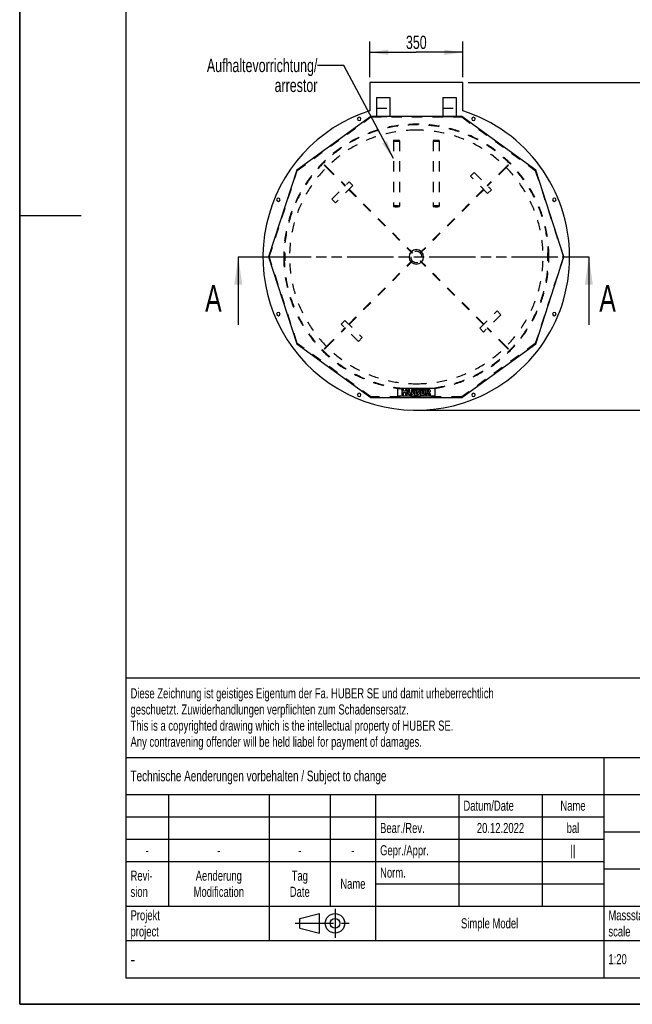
# Model space of a CAD drawing. Header units: millimetres. Extents: x 0 to 4200, y 0 to 5940.
# Tile 1 of 3: x 0 to 2308, y 0 to 3708. Entities that reach past the tile are written whole.
import ezdxf

# ---------------------------------------------------------------- set-up
doc = ezdxf.new("R2010")
doc.units = ezdxf.units.MM
doc.header["$LTSCALE"] = 387.2
for name, pattern in [('CENTER', [0.6, 0.375, -0.075, 0.075, -0.075]), ('HIDDEN', [0.2, 0.1, -0.1]), ('PHANTOM', [0.8, 0.45, -0.05, 0.1, -0.05, 0.1, -0.05])]:
    doc.linetypes.add(name, pattern=pattern)
doc.layers.get('0').update_dxf_attribs({"linetype": 'CONTINUOUS'})
for name, color, linetype in [('050_DIMENSIONING', 7, 'CONTINUOUS'), ('053_NOTES', 7, 'CONTINUOUS'), ('_ACHSEN', 7, 'CONTINUOUS'), ('_KURVEN', 7, 'CONTINUOUS'), ('_ZEICHNUNGSELEM', 7, 'CONTINUOUS'), ('DEFAULT_2', 8, 'HIDDEN'), ('HATCHING_BL0', 7, 'CONTINUOUS')]:
    doc.layers.add(name, color=color, linetype=linetype)
doc.styles.get("Standard").update_dxf_attribs({"font": 'txt', "width": 0.7})
doc.styles.add('TEXTSTYLE_5', font='txt', dxfattribs={"width": 0.8})
doc.styles.add('TEXTSTYLE_6', font='txt')
doc.dimstyles.new('DIMSTYLE_3', dxfattribs={"dimtxt": 50, "dimasz": 70, "dimexe": 2, "dimexo": 1, "dimtad": 1, "dimdec": 1, "dimtxsty": 'Standard', "dimblk": '_FILLED', "dimblk1": '_FILLED', "dimblk2": '_FILLED', "dimcen": 0.09, "dimadec": 1, "dimazin": 2, "dimtp": 0.5, "dimtm": 0.5, "dimtfac": 1, "dimtdec": 1, "dimtofl": 0, "dimtmove": 0, "dimatfit": 3, "dimldrblk": '_FILLED', "dimfxl": 1, "dimtolj": 1, "dimarcsym": 0})
doc.dimstyles.new('DIMSTYLE_5', dxfattribs={"dimtxt": 50, "dimasz": 70, "dimexe": 2, "dimexo": 1, "dimtad": 1, "dimdec": 0, "dimtxsty": 'Standard', "dimblk": '_FILLED', "dimblk1": '_FILLED', "dimblk2": '_FILLED', "dimcen": 0.09, "dimadec": 1, "dimazin": 2, "dimtp": 1.2, "dimtm": 1.2, "dimtfac": 1, "dimtdec": 0, "dimtofl": 0, "dimtmove": 0, "dimatfit": 3, "dimldrblk": '_FILLED', "dimfxl": 1, "dimtolj": 1, "dimarcsym": 0})
doc.dimstyles.get("Standard").update_dxf_attribs({"dimtxt": 50, "dimasz": 70, "dimexe": 2, "dimexo": 1, "dimtad": 1, "dimdec": 1, "dimtxsty": 'Standard', "dimblk": '_FILLED', "dimblk1": '_FILLED', "dimblk2": '_FILLED', "dimcen": 0.09, "dimadec": 1, "dimazin": 2, "dimtol": 1, "dimtp": 0.1, "dimtm": 0.1, "dimtfac": 1, "dimtdec": 1, "dimtofl": 0, "dimtmove": 0, "dimatfit": 3, "dimldrblk": '_FILLED', "dimfxl": 1, "dimtolj": 1, "dimarcsym": 0})

# ---------------------------------------------------------------- blocks, each defined once
blk = doc.blocks.new('_FILLED')
at = {"color": 0, "linetype": 'ByBlock'}
blk.add_solid([(0, 0), (-1, 0.143), (-1, -0.143)], dxfattribs=at)
blk = doc.blocks.new('*D5')
at = {"layer": '050_DIMENSIONING', "color": 2, "linetype": 'Continuous', "transparency": 16777216}
for p, q in [((1318.9, 3490.9), (1318.9, 3625.2)), ((1668.9, 3490.9), (1668.9, 3625.2)), ((1318.9, 3585.2), (1493.9, 3585.2)), ((1668.9, 3585.2), (1493.9, 3585.2))]:
    blk.add_line(p, q, dxfattribs=at)
at = {"layer": '050_DIMENSIONING', "color": 2, "linetype": 'Continuous', "transparency": 16777216, "xscale": 70, "yscale": 70, "zscale": 70, "rotation": 180}
blk.add_blockref('_FILLED', (1318.9, 3585.2), dxfattribs=at)
at = {"layer": '050_DIMENSIONING', "color": 2, "linetype": 'Continuous', "transparency": 16777216, "xscale": 70, "yscale": 70, "zscale": 70}
blk.add_blockref('_FILLED', (1668.9, 3585.2), dxfattribs=at)
at = {"layer": '050_DIMENSIONING', "color": 2, "linetype": 'Continuous', "transparency": 16777216, "insert": (1493.9, 3647.7), "char_height": 50, "width": 166.071, "attachment_point": 2, "line_spacing_factor": 0.9}
blk.add_mtext('350', dxfattribs=at)
blk = doc.blocks.new('*D7')
at = {"layer": '050_DIMENSIONING', "color": 2, "linetype": 'Continuous', "transparency": 16777216}
for p, q in [((1688.9, 3470.9), (2449.6, 3470.9)), ((2409.6, 3470.9), (2409.6, 2854)), ((2409.6, 2237.1), (2409.6, 2854)), ((1513.9, 2237.1), (2449.6, 2237.1))]:
    blk.add_line(p, q, dxfattribs=at)
at = {"layer": '050_DIMENSIONING', "color": 2, "linetype": 'Continuous', "transparency": 16777216, "xscale": 70, "yscale": 70, "zscale": 70}
for p, rotation in [((2409.6, 3470.9), 90), ((2409.6, 2237.1), 270)]:
    blk.add_blockref('_FILLED', p, dxfattribs=dict(at, rotation=rotation))
at = {"layer": '050_DIMENSIONING', "color": 2, "linetype": 'Continuous', "transparency": 16777216, "insert": (2347.1, 2854), "char_height": 50, "width": 214.286, "attachment_point": 2, "rotation": 90, "line_spacing_factor": 0.9}
blk.add_mtext('1234', dxfattribs=at)
blk = doc.blocks.new('PROJEKTIONSMETHODE_1_BL2', base_point=(1140, 305))
at = {"color": 2, "linetype": 'Continuous'}
for p, q in [((1055.7, 323.3), (1129, 341.7)), ((1129, 268.3), (1129, 341.7)), ((1055.7, 286.7), (1055.7, 323.3)), ((1055.7, 286.7), (1129, 268.3))]:
    blk.add_line(p, q, dxfattribs=at)
at = {"color": 2, "linetype": 'CENTER'}
for p, q in [((1187.7, 360), (1187.7, 250)), ((1037.3, 305), (1242.7, 305))]:
    blk.add_line(p, q, dxfattribs=at)
at = {"color": 2, "linetype": 'Continuous'}
for radius in [36.7, 18.3]:
    blk.add_circle((1187.7, 305), radius, dxfattribs=at)
blk = doc.blocks.new('*T11')
at = {"color": 3, "linetype": 'Continuous'}
for p, q in [((0, 0), (3680, 0)), ((0, 0), (0, -1130)), ((2400, 0), (2400, -440)), ((3680, 0), (3680, -1130)), ((0, -300), (2400, -300)), ((1800, -300), (1800, -1130)), ((0, -440), (3680, -440)), ((160, -440), (160, -860)), ((540, -440), (540, -990)), ((770, -440), (770, -860)), ((940, -440), (940, -990)), ((1254, -440), (1254, -860)), ((1568, -440), (1568, -860)), ((0, -524), (1800, -524)), ((1800, -580), (3680, -580)), ((0, -608), (1800, -608)), ((0, -692), (1800, -692)), ((1800, -720), (3680, -720)), ((940, -776), (1800, -776)), ((0, -860), (3680, -860)), ((2400, -860), (2400, -1130)), ((3420, -860), (3420, -1130)), ((0, -990), (3680, -990)), ((0, -1130), (3680, -1130))]:
    blk.add_line(p, q, dxfattribs=at)
at = {"layer": '_ZEICHNUNGSELEM', "color": 2, "linetype": 'Continuous', "line_spacing_factor": 0.96}
for s, insert, char_height, width, attachment_point in [('Diese Zeichnung ist geistiges Eigentum der Fa. HUBER SE und damit urheberrechtlich \\Pgeschuetzt. Zuwiderhandlungen verpflichten zum Schadensersatz.\\PThis is a copyrighted drawing which is the intellectual property of HUBER SE.\\PAny contravening offender will be held liabel for payment of damages.', (17.5, -39.8), 38, 4429.714, 1), ('Technische Aenderungen vorbehalten / Subject to change', (17.5, -350), 40, 3049.524, 1), ('ISO 2768-mK', (2100, -351), 38, 665.905, 2), ('Datum/Date', (1271.5, -463), 38, 584.476, 1), ('Name', (1684, -463), 38, 253.333, 2), ('Schachtabdeckung', (2740, -480), 60, 1360, 2), ('Bear./Rev.', (957.5, -547), 38, 544.667, 1), ('20.12.2022', (1411, -547), 38, 562.762, 2), ('bal', (1684, -547), 38, 161.048, 2), ('Gepr./Appr.', (957.5, -631), 38, 598.952, 1), ('||', (1684, -631), 38, 101.333, 2), ('manhole cover', (2740, -620), 60, 1128.571, 2), ('-', (80, -631), 38, 68.762, 2), ('-', (350, -631), 38, 68.762, 2), ('-', (655, -631), 38, 68.762, 2), ('-', (855, -631), 38, 68.762, 2), ('Revi-\\Psion', (17.5, -726.6), 38, 276.857, 1), ('Aenderung\\PModification', (350, -726.6), 38, 606.19, 2), ('Tag\\PDate', (655, -726.6), 38, 235.238, 2), ('Norm. ', (957.5, -715), 38, 351.048, 1), ('Name', (855, -757), 38, 253.333, 2), ('SD6.1 RÜ 1000', (2740, -760), 60, 1175.429, 2), ('Projekt\\Pproject', (17.5, -875.6), 38, 367.333, 1), ('Massstab\\Pscale', (1817.5, -875.6), 38, 448.762, 1), ('Nummer\\Pnumber', (2417.5, -875.6), 38, 372.762, 1), ('Blatt\\Psheet', (3550, -875.6), 38, 275.048, 2), ('Simple Model', (1370, -906), 38, 656.857, 2), ('1/1', (3550, -1041), 38, 159.238, 2), ('1:20', (1817.5, -1041), 38, 204.476, 1)]:
    blk.add_mtext(s, dxfattribs=dict(at, insert=insert, char_height=char_height, width=width, attachment_point=attachment_point))
for s, insert, char_height, width, attachment_point, style in [('52008227', (3402.5, -1020), 80, 1173.333, 3, 'TEXTSTYLE_6'), ('-', (17.5, -1035), 50, 36.667, 1, 'TEXTSTYLE_5')]:
    blk.add_mtext(s, dxfattribs=dict(at, insert=insert, char_height=char_height, width=width, attachment_point=attachment_point, style=style))
blk = doc.blocks.new('XSEC_FILLED')
at = {"color": 0, "linetype": 'ByBlock'}
blk.add_solid([(0, 0), (-1, 0.143), (-1, -0.143)], dxfattribs=at)
blk = doc.blocks.new('HATCHING_BL0', base_point=(1483.6, 2686.4))
at = {"layer": 'HATCHING_BL0', "color": 7, "linetype": 'PHANTOM'}
for p, q in [((823.4, 2814.6), (923.4, 2814.6)), ((923.4, 2814.6), (2043.8, 2814.6)), ((2043.8, 2814.6), (2143.8, 2814.6))]:
    blk.add_line(p, q, dxfattribs=at)
at = {"layer": 'HATCHING_BL0', "color": 7, "linetype": 'Continuous', "char_height": 100, "width": 128.571, "attachment_point": 1, "line_spacing_factor": 0.9}
for insert in [(698.4, 2708.2), (2183.1, 2708.2)]:
    blk.add_mtext('A', dxfattribs=dict(at, insert=insert))
at = {"layer": 'HATCHING_BL0', "color": 7, "linetype": 'Continuous'}
for points in [[(823.4, 2814.6), (823.4, 2558.2)], [(2143.8, 2814.6), (2143.8, 2558.2)]]:
    blk.add_leader(points, dimstyle='Standard', override={"dimasz": 105, "dimtad": 0, "dimldrblk": 'XSEC_FILLED'}, dxfattribs=at)

msp = doc.modelspace()

# ---------------------------------------------------------------- linework, layer by layer
at = {"color": 7, "linetype": 'Continuous'}
for p, q in [((0, 0), (0, 5940)), ((0, 0), (0, 5940)), ((1343.9, 3414.58), (1343.9, 3394.58)), ((1343.9, 3414.58), (1393.9, 3414.58)), ((1393.9, 3414.58), (1393.9, 3394.58)), ((1593.9, 3414.58), (1593.9, 3394.58)), ((1593.9, 3414.58), (1643.9, 3414.58)), ((1643.9, 3414.58), (1643.9, 3394.58)), ((1343.9, 3394.58), (1343.9, 3343.58)), ((1393.9, 3394.58), (1393.9, 3343.58)), ((1593.9, 3394.58), (1593.9, 3343.58)), ((1643.9, 3394.58), (1643.9, 3343.58)), ((1322.02, 3343.58), (1043.91, 3141.52)), ((1665.78, 3343.58), (1322.02, 3343.58)), ((1943.9, 3141.52), (1665.78, 3343.58)), ((1043.91, 3141.52), (937.68, 2814.58)), ((2050.12, 2814.58), (1943.9, 3141.52)), ((937.68, 2814.58), (1043.91, 2487.64)), ((1943.9, 2487.64), (2050.12, 2814.58)), ((1043.91, 2487.64), (1322.02, 2285.58)), ((1665.78, 2285.58), (1943.9, 2487.64)), ((1322.02, 2285.58), (1665.78, 2285.58)), ((0, 0), (4200, 0)), ((0, 0), (4200, 0))]:
    msp.add_line(p, q, dxfattribs=at)
at = {"color": 3, "linetype": 'Continuous'}
for p, q in [((0, 5900), (0, 2970)), ((0, 2970), (0, 0)), ((0, 2970), (232, 2970)), ((4180, 0), (0, 0))]:
    msp.add_line(p, q, dxfattribs=at)
at = {"color": 5, "linetype": 'Continuous'}
for p, q in [((400, 5800), (400, 100)), ((400, 100), (4080, 100))]:
    msp.add_line(p, q, dxfattribs=at)
at = {"layer": '_ACHSEN', "color": 7, "linetype": 'Continuous'}
for p, q in [((1318.9, 3470.93), (1318.9, 3364.93)), ((1668.9, 3470.93), (1318.9, 3470.93)), ((1668.9, 3364.93), (1668.9, 3470.93))]:
    msp.add_line(p, q, dxfattribs=at)
at = {"layer": '_ACHSEN', "color": 8, "linetype": 'HIDDEN'}
for p, q in [((1146.71, 3160.35), (1148.13, 3161.77)), ((1839.68, 3161.77), (1841.09, 3160.35)), ((996.4, 2799.58), (996.4, 2829.58)), ((996.4, 2829.58), (996.63, 2829.58)), ((996.4, 2821.08), (998.4, 2821.08)), ((996.4, 2821.08), (996.4, 2814.58)), ((996.63, 2829.58), (996.65, 2829.58)), ((996.65, 2829.58), (998.4, 2829.58)), ((998.4, 2829.58), (998.4, 2799.58)), ((998.4, 2821.08), (998.4, 2808.08)), ((1478.2, 2828.86), (1479.62, 2830.28)), ((1508.18, 2830.28), (1509.6, 2828.86)), ((1989.4, 2799.58), (1989.4, 2829.58)), ((1991.15, 2829.58), (1989.4, 2829.58)), ((1991.4, 2821.08), (1989.4, 2821.08)), ((1989.4, 2808.08), (1989.4, 2821.08)), ((1991.17, 2829.58), (1991.15, 2829.58)), ((1991.4, 2829.58), (1991.17, 2829.58)), ((1991.4, 2829.58), (1991.4, 2799.58)), ((1991.4, 2814.58), (1991.4, 2821.08)), ((996.4, 2814.58), (996.4, 2808.08)), ((996.4, 2808.08), (998.4, 2808.08)), ((996.4, 2799.58), (996.63, 2799.58)), ((996.63, 2799.58), (996.65, 2799.58)), ((996.65, 2799.58), (998.4, 2799.58)), ((1479.62, 2798.88), (1478.2, 2800.3)), ((1509.6, 2800.3), (1508.18, 2798.88)), ((1991.4, 2808.08), (1989.4, 2808.08)), ((1991.15, 2799.58), (1989.4, 2799.58)), ((1991.17, 2799.58), (1991.15, 2799.58)), ((1991.4, 2799.58), (1991.17, 2799.58)), ((1991.4, 2808.08), (1991.4, 2814.58)), ((1148.13, 2467.39), (1146.71, 2468.8)), ((1841.09, 2468.8), (1839.68, 2467.39))]:
    msp.add_line(p, q, dxfattribs=at)
at = {"layer": '_ACHSEN', "color": 7, "linetype": 'Continuous'}
for centre, radius, start, end in [((1493.9, 2814.58), 577.5, 107.6397, 287.88717), ((1278.64, 3334.26), 6.5, 0, 180), ((1493.9, 2814.58), 577.5, 287.88717, 72.3603), ((1709.16, 3334.26), 6.5, 0, 180), ((1278.64, 3334.26), 6.5, 180, 360), ((1709.16, 3334.26), 6.5, 180, 360), ((974.22, 3029.84), 6.5, 0, 180), ((974.22, 3029.84), 6.5, 180, 360), ((2013.58, 3029.84), 6.5, 0, 180), ((2013.58, 3029.84), 6.5, 180, 360), ((1493.9, 2814.58), 27.5, 0, 180), ((1493.9, 2814.58), 27.5, 180, 360), ((974.22, 2599.32), 6.5, 0, 180), ((974.22, 2599.32), 6.5, 180, 360), ((2013.58, 2599.32), 6.5, 0, 180), ((2013.58, 2599.32), 6.5, 180, 360), ((1278.64, 2294.9), 6.5, 0, 180), ((1709.16, 2294.9), 6.5, 0, 180), ((1278.64, 2294.9), 6.5, 180, 360), ((1709.16, 2294.9), 6.5, 180, 360)]:
    msp.add_arc(centre, radius, start, end, dxfattribs=at)
at = {"layer": '_ACHSEN', "color": 8, "linetype": 'HIDDEN'}
for start, end in [(0, 180), (0, 180), (180, 360), (180, 360)]:
    msp.add_arc((1493.9, 2814.58), 21.2, start, end, dxfattribs=at)
at = {"layer": '_KURVEN', "color": 4, "linetype": 'Continuous'}
for p, q in [((1423.9, 2320.58), (1563.9, 2320.58)), ((1423.9, 2290.58), (1423.9, 2320.58)), ((1439.81, 2315.58), (1439.81, 2295.58)), ((1445.99, 2315.58), (1439.81, 2315.58)), ((1445.99, 2308.58), (1445.99, 2315.58)), ((1452.74, 2308.58), (1445.99, 2308.58)), ((1445.99, 2295.58), (1445.99, 2303.67)), ((1445.99, 2303.67), (1452.74, 2303.67)), ((1458.95, 2315.58), (1452.74, 2315.58)), ((1452.74, 2315.58), (1452.74, 2308.58)), ((1452.74, 2303.67), (1452.74, 2295.58)), ((1458.95, 2295.58), (1458.95, 2315.58)), ((1469.24, 2315.58), (1463.07, 2315.58)), ((1463.07, 2315.58), (1463.07, 2303.66)), ((1469.24, 2303.37), (1469.24, 2315.58)), ((1482.24, 2315.58), (1476.07, 2315.58)), ((1476.07, 2315.58), (1476.07, 2303.37)), ((1482.24, 2303.66), (1482.24, 2315.58)), ((1486.34, 2315.58), (1486.34, 2295.58)), ((1497.91, 2315.58), (1486.34, 2315.58)), ((1492.58, 2307.74), (1492.58, 2311.53)), ((1492.58, 2311.53), (1495.31, 2311.53)), ((1495.27, 2307.74), (1492.58, 2307.74)), ((1492.58, 2299.88), (1492.58, 2303.93)), ((1492.58, 2303.93), (1495.72, 2303.93)), ((1495.73, 2299.88), (1492.58, 2299.88)), ((1508.05, 2315.58), (1508.05, 2295.58)), ((1524.61, 2315.58), (1508.05, 2315.58)), ((1514.24, 2308.13), (1514.24, 2311.31)), ((1514.24, 2311.31), (1524.61, 2311.31)), ((1523.86, 2308.13), (1514.24, 2308.13)), ((1514.24, 2300.11), (1514.24, 2304.05)), ((1514.24, 2304.05), (1523.86, 2304.05)), ((1524.91, 2300.11), (1514.24, 2300.11)), ((1523.86, 2304.05), (1523.86, 2308.13)), ((1524.61, 2311.31), (1524.61, 2315.58)), ((1524.91, 2295.58), (1524.91, 2300.11)), ((1538.62, 2315.58), (1528.32, 2315.58)), ((1528.32, 2315.58), (1528.32, 2295.58)), ((1534.53, 2311.54), (1537.24, 2311.54)), ((1534.53, 2307.48), (1534.53, 2311.54)), ((1537.13, 2307.48), (1534.53, 2307.48)), ((1534.53, 2295.58), (1534.53, 2303.7)), ((1534.53, 2303.7), (1535.07, 2303.7)), ((1537.71, 2301.69), (1541.01, 2295.58)), ((1547.99, 2295.58), (1544.99, 2301.36)), ((1563.9, 2320.58), (1563.9, 2290.58)), ((1563.9, 2290.58), (1423.9, 2290.58)), ((1439.81, 2295.58), (1445.99, 2295.58)), ((1452.74, 2295.58), (1458.95, 2295.58)), ((1486.34, 2295.58), (1497.01, 2295.58)), ((1508.05, 2295.58), (1524.91, 2295.58)), ((1528.32, 2295.58), (1534.53, 2295.58)), ((1541.01, 2295.58), (1547.99, 2295.58))]:
    msp.add_line(p, q, dxfattribs=at)
for points in [[(1463.64, 2300.27), (1463.26, 2301.56), (1463.07, 2302.67), (1463.07, 2303.66)], [(1464.95, 2297.97), (1464.31, 2298.72), (1463.87, 2299.48), (1463.64, 2300.27)], [(1469.24, 2303.37), (1469.24, 2302.28), (1469.54, 2301.43), (1470.14, 2300.82)], [(1470.14, 2300.82), (1470.74, 2300.2), (1471.58, 2299.9), (1472.66, 2299.9)], [(1472.66, 2299.9), (1473.72, 2299.9), (1474.56, 2300.2), (1475.16, 2300.8)], [(1475.16, 2300.8), (1475.76, 2301.41), (1476.07, 2302.26), (1476.07, 2303.37)], [(1481.68, 2300.31), (1481.31, 2299.26), (1480.74, 2298.35), (1479.94, 2297.56)], [(1482.24, 2303.66), (1482.24, 2302.47), (1482.05, 2301.36), (1481.68, 2300.31)], [(1495.27, 2307.74), (1496.22, 2307.74), (1496.89, 2307.9), (1497.27, 2308.23)], [(1497.27, 2311.04), (1496.89, 2311.36), (1496.23, 2311.53), (1495.31, 2311.53)], [(1497.98, 2303.38), (1497.54, 2303.74), (1496.79, 2303.93), (1495.72, 2303.93)], [(1495.73, 2299.88), (1496.79, 2299.88), (1497.54, 2300.05), (1497.98, 2300.44)], [(1497.84, 2309.67), (1497.84, 2310.25), (1497.65, 2310.71), (1497.27, 2311.04)], [(1497.27, 2308.23), (1497.65, 2308.55), (1497.84, 2309.04), (1497.84, 2309.67)], [(1497.91, 2315.58), (1499.84, 2315.58), (1501.31, 2315.1), (1502.35, 2314.15)], [(1498.63, 2301.96), (1498.63, 2302.55), (1498.42, 2303.03), (1497.98, 2303.38)], [(1497.98, 2300.44), (1498.42, 2300.82), (1498.63, 2301.32), (1498.63, 2301.96)], [(1502.8, 2307.56), (1502.3, 2306.98), (1501.58, 2306.55), (1500.64, 2306.22)], [(1500.64, 2306.22), (1502.07, 2305.87), (1503.12, 2305.28), (1503.81, 2304.43)], [(1502.35, 2314.15), (1503.38, 2313.19), (1503.9, 2312.01), (1503.9, 2310.6)], [(1503.9, 2310.6), (1503.9, 2309.41), (1503.53, 2308.4), (1502.8, 2307.56)], [(1503.81, 2304.43), (1504.49, 2303.59), (1504.83, 2302.54), (1504.83, 2301.27)], [(1504.83, 2301.27), (1504.83, 2300.23), (1504.58, 2299.29), (1504.1, 2298.47)], [(1536.58, 2303.22), (1536.14, 2303.53), (1535.63, 2303.7), (1535.07, 2303.7)], [(1537.71, 2301.69), (1537.28, 2302.48), (1536.92, 2302.99), (1536.58, 2303.22)], [(1537.13, 2307.48), (1537.41, 2307.48), (1537.95, 2307.56), (1538.77, 2307.74)], [(1539.55, 2311.02), (1539.14, 2311.36), (1538.36, 2311.54), (1537.24, 2311.54)], [(1538.62, 2315.58), (1540.53, 2315.58), (1541.99, 2315.42), (1543, 2315.09)], [(1538.77, 2307.74), (1539.18, 2307.83), (1539.51, 2308.04), (1539.77, 2308.37)], [(1540.16, 2309.54), (1540.16, 2310.18), (1539.96, 2310.67), (1539.55, 2311.02)], [(1539.77, 2308.37), (1540.03, 2308.7), (1540.16, 2309.1), (1540.16, 2309.54)], [(1543.7, 2305.19), (1543.18, 2304.87), (1542.45, 2304.61), (1541.53, 2304.41)], [(1541.53, 2304.41), (1542.26, 2304.15), (1542.81, 2303.9), (1543.14, 2303.66)], [(1543, 2315.09), (1544.01, 2314.76), (1544.81, 2314.15), (1545.44, 2313.26)], [(1543.14, 2303.66), (1543.37, 2303.49), (1543.7, 2303.15), (1544.13, 2302.6)], [(1545.65, 2307.15), (1545.18, 2306.34), (1544.53, 2305.69), (1543.7, 2305.19)], [(1544.13, 2302.6), (1544.56, 2302.07), (1544.84, 2301.66), (1544.99, 2301.36)], [(1545.44, 2313.26), (1546.06, 2312.37), (1546.37, 2311.3), (1546.37, 2310.03)], [(1546.37, 2310.03), (1546.37, 2308.91), (1546.12, 2307.95), (1545.65, 2307.15)], [(1467.08, 2296.25), (1466.3, 2296.66), (1465.59, 2297.23), (1464.95, 2297.97)], [(1469.96, 2295.44), (1468.81, 2295.58), (1467.84, 2295.84), (1467.08, 2296.25)], [(1473.15, 2295.24), (1472.17, 2295.24), (1471.1, 2295.31), (1469.96, 2295.44)], [(1477.47, 2295.91), (1476.27, 2295.47), (1474.83, 2295.24), (1473.15, 2295.24)], [(1479.94, 2297.56), (1479.15, 2296.77), (1478.33, 2296.22), (1477.47, 2295.91)], [(1499.78, 2295.85), (1498.39, 2295.66), (1497.46, 2295.58), (1497.01, 2295.58)], [(1502.13, 2296.51), (1501.61, 2296.21), (1500.82, 2295.99), (1499.78, 2295.85)], [(1504.1, 2298.47), (1503.61, 2297.64), (1502.96, 2296.98), (1502.13, 2296.51)]]:
    msp.add_open_spline(points, degree=3, dxfattribs=at)
at = {"layer": 'DEFAULT_2', "color": 8, "linetype": 'HIDDEN'}
for p, q in [((1343.9, 3374.58), (1393.9, 3374.58)), ((1593.9, 3374.58), (1643.9, 3374.58)), ((1045.61, 3140.28), (1322.67, 3341.58)), ((1322.67, 3341.58), (1665.13, 3341.58)), ((1343.9, 3343.58), (1393.9, 3343.58)), ((1593.9, 3343.58), (1643.9, 3343.58)), ((1665.13, 3341.58), (1942.19, 3140.28)), ((1407.4, 3252.08), (1407.4, 3005.18)), ((1430.4, 3252.08), (1430.4, 3005.18)), ((1557.4, 3252.08), (1557.4, 3005.18)), ((1580.4, 3252.08), (1580.4, 3005.18)), ((1146.71, 3160.35), (1155.57, 3151.49)), ((1148.13, 3161.77), (1156.98, 3152.91)), ((1156.98, 3152.91), (1226.61, 3083.28)), ((1830.82, 3152.91), (1761.19, 3083.28)), ((1839.68, 3161.77), (1830.82, 3152.91)), ((1841.09, 3160.35), (1832.23, 3151.49)), ((939.78, 2814.58), (1045.61, 3140.28)), ((1155.57, 3151.49), (1225.2, 3081.87)), ((1697.55, 3118.64), (1711.69, 3132.78)), ((1762.6, 3053.58), (1697.55, 3118.64)), ((1711.69, 3132.78), (1776.74, 3067.72)), ((1832.23, 3151.49), (1762.6, 3081.87)), ((1942.19, 3140.28), (2048.02, 2814.58)), ((1175.7, 3032.37), (1240.76, 3097.42)), ((1254.9, 3083.28), (1189.85, 3018.23)), ((1225.2, 3081.87), (1226.61, 3083.28)), ((1240.76, 3097.42), (1254.9, 3083.28)), ((1761.19, 3083.28), (1762.6, 3081.87)), ((1239.34, 3067.72), (1240.76, 3069.14)), ((1239.34, 3067.72), (1473.77, 2833.3)), ((1240.76, 3069.14), (1475.18, 2834.72)), ((1747.05, 3069.14), (1512.63, 2834.72)), ((1748.46, 3067.72), (1514.03, 2833.3)), ((1747.05, 3069.14), (1748.46, 3067.72)), ((1776.74, 3067.72), (1762.6, 3053.58)), ((1189.85, 3018.23), (1175.7, 3032.37)), ((1473.77, 2833.3), (1478.2, 2828.86)), ((1475.18, 2834.72), (1479.62, 2830.28)), ((1512.63, 2834.72), (1508.18, 2830.28)), ((1514.03, 2833.3), (1509.6, 2828.86)), ((1045.61, 2488.88), (939.78, 2814.58)), ((1239.34, 2561.44), (1473.77, 2795.86)), ((1240.76, 2560.02), (1475.18, 2794.44)), ((1473.77, 2795.86), (1478.2, 2800.3)), ((1475.18, 2794.44), (1479.62, 2798.88)), ((1512.63, 2794.44), (1508.18, 2798.88)), ((1514.03, 2795.86), (1509.6, 2800.3)), ((1747.05, 2560.02), (1512.63, 2794.44)), ((1748.46, 2561.44), (1514.03, 2795.86)), ((2048.02, 2814.58), (1942.19, 2488.88)), ((1732.9, 2545.88), (1797.96, 2610.93)), ((1812.1, 2596.79), (1747.05, 2531.74)), ((1797.96, 2610.93), (1812.1, 2596.79)), ((1211.06, 2561.44), (1225.2, 2575.58)), ((1276.11, 2496.38), (1211.06, 2561.44)), ((1225.2, 2575.58), (1290.25, 2510.52)), ((1240.76, 2560.02), (1239.34, 2561.44)), ((1748.46, 2561.44), (1747.05, 2560.02)), ((1155.57, 2477.67), (1225.2, 2547.29)), ((1156.98, 2476.24), (1226.61, 2545.88)), ((1226.61, 2545.88), (1225.2, 2547.29)), ((1747.05, 2531.74), (1732.9, 2545.88)), ((1762.6, 2547.29), (1761.19, 2545.88)), ((1830.82, 2476.24), (1761.19, 2545.88)), ((1832.23, 2477.67), (1762.6, 2547.29)), ((1322.67, 2287.58), (1045.61, 2488.88)), ((1290.25, 2510.52), (1276.11, 2496.38)), ((1942.19, 2488.88), (1665.13, 2287.58)), ((1146.71, 2468.8), (1155.57, 2477.67)), ((1148.13, 2467.39), (1156.98, 2476.24)), ((1839.68, 2467.39), (1830.82, 2476.24)), ((1841.09, 2468.8), (1832.23, 2477.67)), ((1665.13, 2287.58), (1322.67, 2287.58))]:
    msp.add_line(p, q, dxfattribs=at)
for radius, start, end in [(499.5, 0, 180), (497.5, 0, 180), (497.5, 0, 180), (477.5, 90, 270), (477.5, 270, 90), (499.5, 180, 360), (497.5, 180, 360), (497.5, 180, 360)]:
    msp.add_arc((1493.9, 2814.58), radius, start, end, dxfattribs=at)
for points, knots in [([(1418.9, 3253.56), (1417.43, 3253.56), (1414.72, 3253.49), (1411.53, 3253.25), (1409.45, 3252.94), (1408.5, 3252.73), (1407.92, 3252.53), (1407.61, 3252.38), (1407.4, 3252.2), (1407.4, 3252.08)], [0, 0, 0, 0, 0.3742494, 0.6925866, 0.815651, 0.9085701, 0.9429139, 0.9691155, 1, 1, 1, 1]), ([(1407.4, 3252.08), (1407.4, 3251.96), (1407.61, 3251.78), (1407.92, 3251.63), (1408.5, 3251.43), (1409.45, 3251.22), (1411.53, 3250.91), (1414.72, 3250.67), (1417.43, 3250.6), (1418.9, 3250.6)], [0, 0, 0, 0, 0.0308845, 0.0570861, 0.0914299, 0.184349, 0.3074134, 0.6257506, 1, 1, 1, 1]), ([(1430.4, 3252.08), (1430.4, 3252.2), (1430.19, 3252.38), (1429.88, 3252.53), (1429.31, 3252.73), (1428.35, 3252.94), (1426.28, 3253.25), (1423.08, 3253.49), (1420.37, 3253.56), (1418.9, 3253.56)], [0, 0, 0, 0, 0.0308845, 0.0570861, 0.0914299, 0.184349, 0.3074134, 0.6257506, 1, 1, 1, 1]), ([(1418.9, 3250.6), (1420.37, 3250.6), (1423.08, 3250.67), (1426.28, 3250.91), (1428.35, 3251.22), (1429.31, 3251.43), (1429.88, 3251.63), (1430.19, 3251.78), (1430.4, 3251.96), (1430.4, 3252.08)], [0, 0, 0, 0, 0.3742494, 0.6925866, 0.815651, 0.9085701, 0.9429139, 0.9691155, 1, 1, 1, 1]), ([(1568.9, 3253.56), (1567.43, 3253.56), (1564.72, 3253.49), (1561.53, 3253.25), (1559.45, 3252.94), (1558.5, 3252.73), (1557.92, 3252.53), (1557.61, 3252.38), (1557.4, 3252.2), (1557.4, 3252.08)], [0, 0, 0, 0, 0.3742494, 0.6925866, 0.815651, 0.9085701, 0.9429139, 0.9691155, 1, 1, 1, 1]), ([(1557.4, 3252.08), (1557.4, 3251.96), (1557.61, 3251.78), (1557.92, 3251.63), (1558.5, 3251.43), (1559.45, 3251.22), (1561.53, 3250.91), (1564.72, 3250.67), (1567.43, 3250.6), (1568.9, 3250.6)], [0, 0, 0, 0, 0.0308845, 0.0570861, 0.0914299, 0.184349, 0.3074134, 0.6257506, 1, 1, 1, 1]), ([(1580.4, 3252.08), (1580.4, 3252.2), (1580.19, 3252.38), (1579.88, 3252.53), (1579.31, 3252.73), (1578.35, 3252.94), (1576.28, 3253.25), (1573.08, 3253.49), (1570.37, 3253.56), (1568.9, 3253.56)], [0, 0, 0, 0, 0.0308845, 0.0570861, 0.0914299, 0.184349, 0.3074134, 0.6257506, 1, 1, 1, 1]), ([(1568.9, 3250.6), (1570.37, 3250.6), (1573.08, 3250.67), (1576.28, 3250.91), (1578.35, 3251.22), (1579.31, 3251.43), (1579.88, 3251.63), (1580.19, 3251.78), (1580.4, 3251.96), (1580.4, 3252.08)], [0, 0, 0, 0, 0.3742494, 0.6925866, 0.815651, 0.9085701, 0.9429139, 0.9691155, 1, 1, 1, 1]), ([(1418.9, 3006.66), (1417.43, 3006.66), (1414.72, 3006.59), (1411.53, 3006.35), (1409.45, 3006.04), (1408.5, 3005.83), (1407.92, 3005.63), (1407.61, 3005.48), (1407.4, 3005.3), (1407.4, 3005.18)], [0, 0, 0, 0, 0.3742494, 0.6925866, 0.815651, 0.9085701, 0.9429139, 0.9691155, 1, 1, 1, 1]), ([(1407.4, 3005.18), (1407.4, 3005.06), (1407.61, 3004.88), (1407.92, 3004.73), (1408.5, 3004.53), (1409.45, 3004.32), (1411.53, 3004.01), (1414.72, 3003.77), (1417.43, 3003.7), (1418.9, 3003.7)], [0, 0, 0, 0, 0.0308845, 0.0570861, 0.0914299, 0.184349, 0.3074134, 0.6257506, 1, 1, 1, 1]), ([(1430.4, 3005.18), (1430.4, 3005.3), (1430.19, 3005.48), (1429.88, 3005.63), (1429.31, 3005.83), (1428.35, 3006.04), (1426.28, 3006.35), (1423.08, 3006.59), (1420.37, 3006.66), (1418.9, 3006.66)], [0, 0, 0, 0, 0.0308845, 0.0570861, 0.0914299, 0.184349, 0.3074134, 0.6257506, 1, 1, 1, 1]), ([(1418.9, 3003.7), (1420.37, 3003.7), (1423.08, 3003.77), (1426.28, 3004.01), (1428.35, 3004.32), (1429.31, 3004.53), (1429.88, 3004.73), (1430.19, 3004.88), (1430.4, 3005.06), (1430.4, 3005.18)], [0, 0, 0, 0, 0.3742494, 0.6925866, 0.815651, 0.9085701, 0.9429139, 0.9691155, 1, 1, 1, 1]), ([(1568.9, 3006.66), (1567.43, 3006.66), (1564.72, 3006.59), (1561.53, 3006.35), (1559.45, 3006.04), (1558.5, 3005.83), (1557.92, 3005.63), (1557.61, 3005.48), (1557.4, 3005.3), (1557.4, 3005.18)], [0, 0, 0, 0, 0.3742494, 0.6925866, 0.815651, 0.9085701, 0.9429139, 0.9691155, 1, 1, 1, 1]), ([(1557.4, 3005.18), (1557.4, 3005.06), (1557.61, 3004.88), (1557.92, 3004.73), (1558.5, 3004.53), (1559.45, 3004.32), (1561.53, 3004.01), (1564.72, 3003.77), (1567.43, 3003.7), (1568.9, 3003.7)], [0, 0, 0, 0, 0.0308845, 0.0570861, 0.0914299, 0.184349, 0.3074134, 0.6257506, 1, 1, 1, 1]), ([(1580.4, 3005.18), (1580.4, 3005.3), (1580.19, 3005.48), (1579.88, 3005.63), (1579.31, 3005.83), (1578.35, 3006.04), (1576.28, 3006.35), (1573.08, 3006.59), (1570.37, 3006.66), (1568.9, 3006.66)], [0, 0, 0, 0, 0.0308845, 0.0570861, 0.0914299, 0.184349, 0.3074134, 0.6257506, 1, 1, 1, 1]), ([(1568.9, 3003.7), (1570.37, 3003.7), (1573.08, 3003.77), (1576.28, 3004.01), (1578.35, 3004.32), (1579.31, 3004.53), (1579.88, 3004.73), (1580.19, 3004.88), (1580.4, 3005.06), (1580.4, 3005.18)], [0, 0, 0, 0, 0.3742494, 0.6925866, 0.815651, 0.9085701, 0.9429139, 0.9691155, 1, 1, 1, 1])]:
    msp.add_open_spline(points, degree=3, knots=knots, dxfattribs=at)

# ---------------------------------------------------------------- block references
msp.add_blockref('*T11', (400, 1230))
at = {"color": 2, "linetype": 'Continuous'}
msp.add_blockref('PROJEKTIONSMETHODE_1_BL2', (1140, 305), dxfattribs=at)
at = {"layer": 'HATCHING_BL0'}
msp.add_blockref('HATCHING_BL0', (1483.61, 2686.4), dxfattribs=at)

# ---------------------------------------------------------------- texts
at = {"layer": '053_NOTES', "color": 2, "linetype": 'Continuous', "insert": (1121.32, 3560.61), "char_height": 50, "width": 1021.4286, "attachment_point": 3, "line_spacing_factor": 0.9}
msp.add_mtext('Aufhaltevorrichtung/\\Parrestor', dxfattribs=at)

# ---------------------------------------------------------------- dimensions: what is measured, and where the dimension line sits
at = {"layer": '050_DIMENSIONING', "color": 2, "linetype": 'Continuous'}
for base, p1, p2, angle, dimstyle, picture, middle in [((1318.9, 3585.16), (1668.9, 3489.93), (1318.9, 3489.93), 180, 'DIMSTYLE_3', '*D5', (1486.76, 3585.16)), ((2409.56, 2237.08), (1687.9, 3470.93), (1512.9, 2237.08), 270, 'DIMSTYLE_5', '*D7', (2409.56, 2846.86))]:
    dim = msp.add_linear_dim(base=base, p1=p1, p2=p2, angle=angle, dimstyle=dimstyle, dxfattribs=at)
    dim.commit()
    dim.dimension.update_dxf_attribs({"geometry": picture, "text_midpoint": middle, "dimtype": 160})

# ---------------------------------------------------------------- leaders
at = {"layer": '053_NOTES', "color": 2, "linetype": 'Continuous', "annotation_type": 0, "has_hookline": 1, "hookline_direction": 1, "text_width": 648.25}
msp.add_leader([(1407.4, 3184.95), (1221.32, 3535.61), (1121.32, 3535.61)], dimstyle='Standard', override={"dimtad": 0}, dxfattribs=at)

doc.saveas('drawing.dxf')
